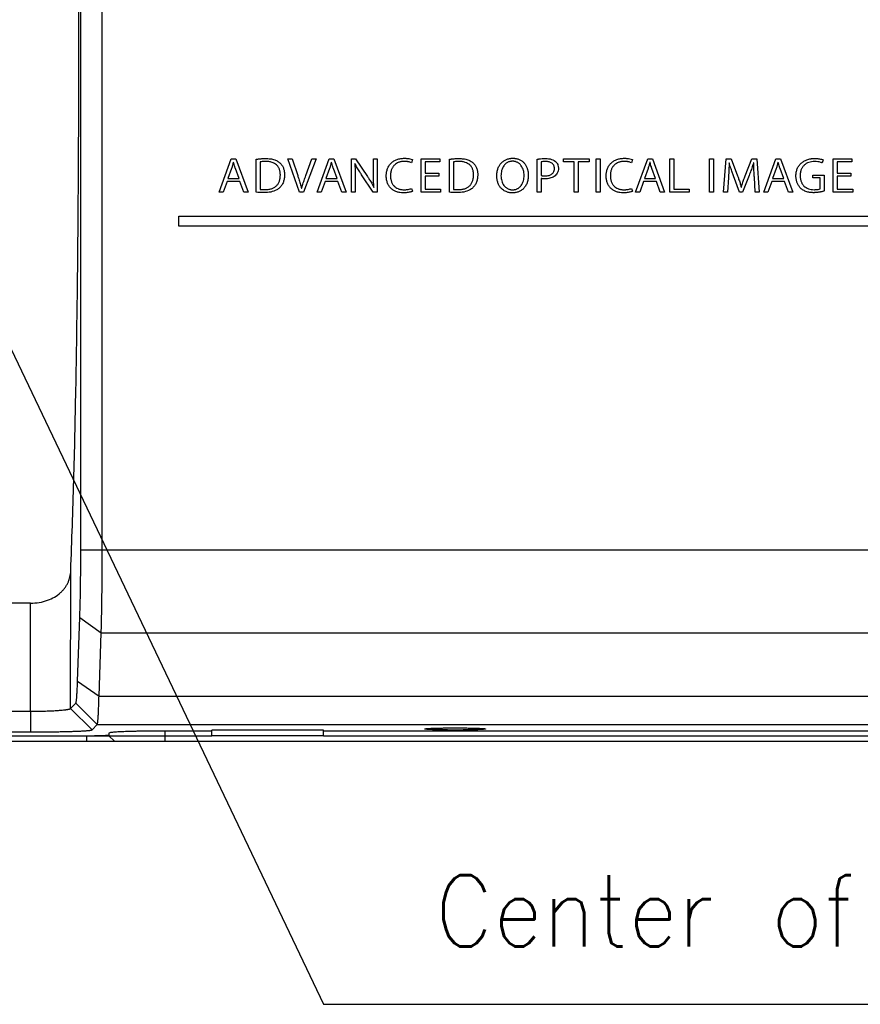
# Model space of a CAD drawing. Header units: inches. Extents: x -388 to 394, y -298 to 253.
# Tile 9 of 31: x 38 to 113, y -84 to 4. Entities that reach past the tile are written whole.
import ezdxf

# ---------------------------------------------------------------- set-up
doc = ezdxf.new("R2010")
doc.units = ezdxf.units.IN
doc.layers.add('1', color=7, linetype='Continuous')
doc.styles.add('CONVERTER_11', font='txt.shx', dxfattribs={"width": 0.9})
doc.dimstyles.get("Standard").update_dxf_attribs({"dimtxt": 0.18, "dimasz": 0.18, "dimexe": 0.18, "dimexo": 0.0625, "dimgap": 0.09, "dimtad": 0, "dimtih": 1, "dimtoh": 1, "dimdec": 4, "dimzin": 0, "dimdsep": 46, "dimtxsty": 'Standard', "dimcen": 0.09, "dimadec": 0, "dimazin": 0, "dimtfac": 1, "dimtdec": 4, "dimtofl": 0, "dimtmove": 0, "dimatfit": 3, "dimfxl": 1, "dimtolj": 1, "dimtzin": 0, "dimarcsym": 0})

msp = doc.modelspace()

# ---------------------------------------------------------------- linework, layer by layer
at = {"color": 7, "linetype": 'Continuous'}
for p, q in [((42.9937, -43.3008), (42.9937, 25.5679)), ((44.9135, -43.3008), (44.9135, 25.5679)), ((55.3772, -11.2607), (56.4654, -8.2549)), ((56.4654, -8.2549), (56.8798, -8.2549)), ((56.6682, -8.5626), (56.6555, -8.5626)), ((56.8798, -8.2549), (57.968, -11.2607)), ((58.7073, -11.2528), (58.7073, -8.2944)), ((59.0656, -8.5348), (59.0656, -11.0003)), ((62.5641, -11.2607), (61.5234, -8.2586)), ((61.5234, -8.2586), (61.9121, -8.2586)), ((61.9121, -8.2586), (62.4173, -9.7655)), ((64.0754, -8.2549), (62.9442, -11.2607)), ((63.1428, -9.7655), (63.6911, -8.2549)), ((63.6911, -8.2549), (64.0754, -8.2549)), ((64.1535, -11.2607), (65.2418, -8.2549)), ((65.2418, -8.2549), (65.6562, -8.2549)), ((65.4446, -8.5626), (65.4318, -8.5626)), ((65.6562, -8.2549), (66.7444, -11.2607)), ((67.2245, -11.2607), (67.2245, -8.2549)), ((67.2245, -8.2549), (67.6002, -8.2549)), ((67.544, -8.6768), (67.5266, -8.681)), ((67.6002, -8.2549), (68.6624, -9.8364)), ((69.2021, -9.5645), (69.2021, -8.2549)), ((69.2021, -8.2549), (69.5432, -8.2549)), ((69.5432, -8.2549), (69.5432, -11.2607)), ((72.696, -8.3338), (72.6011, -8.6099)), ((73.4787, -11.2607), (73.4787, -8.2549)), ((73.4787, -8.2549), (75.141, -8.2549)), ((73.8369, -8.5311), (73.8369, -9.5487)), ((75.141, -8.5311), (73.8369, -8.5311)), ((75.141, -8.2549), (75.141, -8.5311)), ((76.0053, -11.2528), (76.0053, -8.2944)), ((76.3635, -8.5348), (76.3635, -11.0003)), ((83.866, -11.2607), (83.866, -8.2944)), ((84.2243, -8.5311), (84.2243, -9.7539)), ((86.2156, -8.5348), (86.2156, -8.2586)), ((86.2156, -8.2586), (88.5129, -8.2586)), ((87.1829, -8.5348), (86.2156, -8.5348)), ((87.1829, -11.2607), (87.1829, -8.5348)), ((87.5412, -8.5348), (87.5412, -11.2607)), ((88.5129, -8.5348), (87.5412, -8.5348)), ((88.5129, -8.2586), (88.5129, -8.5348)), ((89.1311, -11.2607), (89.1311, -8.2549)), ((89.1311, -8.2549), (89.4893, -8.2549)), ((89.4893, -8.2549), (89.4893, -11.2607)), ((92.3869, -8.3338), (92.292, -8.6099)), ((92.6726, -11.2607), (93.7608, -8.2549)), ((93.7608, -8.2549), (94.1752, -8.2549)), ((93.9636, -8.5626), (93.9508, -8.5626)), ((94.1752, -8.2549), (95.2634, -11.2607)), ((95.7435, -11.2607), (95.7435, -8.2549)), ((95.7435, -8.2549), (96.1018, -8.2549)), ((96.1018, -8.2549), (96.1018, -10.9804)), ((99.2808, -11.2607), (99.2808, -8.2549)), ((99.2808, -8.2549), (99.6391, -8.2549)), ((99.6391, -8.2549), (99.6391, -11.2607)), ((100.5507, -11.2607), (100.7795, -8.2549)), ((100.7795, -8.2549), (101.2199, -8.2549)), ((101.0603, -8.6136), (101.0473, -8.6136)), ((101.2199, -8.2549), (101.7986, -9.7812)), ((102.4852, -9.7812), (103.0852, -8.2549)), ((103.0852, -8.2549), (103.5344, -8.2549)), ((103.2493, -8.6136), (103.2365, -8.6136)), ((103.5344, -8.2549), (103.7416, -11.2607)), ((104.1484, -11.2607), (105.2366, -8.2549)), ((105.2366, -8.2549), (105.651, -8.2549)), ((105.4394, -8.5626), (105.4266, -8.5626)), ((105.651, -8.2549), (106.7393, -11.2607)), ((109.4733, -8.3533), (109.3781, -8.6257)), ((110.3724, -11.2607), (110.3724, -8.2549)), ((110.3724, -8.2549), (112.0347, -8.2549)), ((110.7307, -8.5311), (110.7307, -9.5487)), ((112.0347, -8.5311), (110.7307, -8.5311)), ((112.0347, -8.2549), (112.0347, -8.5311)), ((56.4912, -9.1227), (56.1631, -10.0258)), ((57.1606, -10.0258), (56.8367, -9.1343)), ((65.2675, -9.1227), (64.9394, -10.0258)), ((65.9369, -10.0258), (65.613, -9.1343)), ((69.1847, -11.2607), (68.1355, -9.6787)), ((73.8369, -9.5487), (75.0632, -9.5487)), ((75.0632, -9.5487), (75.0632, -9.8207)), ((93.7866, -9.1227), (93.4584, -10.0258)), ((94.456, -10.0258), (94.132, -9.1343)), ((105.2624, -9.1227), (104.9343, -10.0258)), ((105.9318, -10.0258), (105.6079, -9.1343)), ((110.7307, -9.5487), (111.9569, -9.5487)), ((111.9569, -9.5487), (111.9569, -9.8207)), ((56.0898, -10.2861), (55.7443, -11.2607)), ((57.2339, -10.2861), (56.0898, -10.2861)), ((56.1631, -10.0258), (57.1606, -10.0258)), ((57.588, -11.2607), (57.2339, -10.2861)), ((64.8661, -10.2861), (64.5206, -11.2607)), ((66.0103, -10.2861), (64.8661, -10.2861)), ((64.9394, -10.0258), (65.9369, -10.0258)), ((66.3644, -11.2607), (66.0103, -10.2861)), ((67.5612, -9.9353), (67.5612, -11.2607)), ((73.8369, -9.8207), (73.8369, -10.9846)), ((75.0632, -9.8207), (73.8369, -9.8207)), ((84.2243, -10.0258), (84.2243, -11.2607)), ((93.3851, -10.2861), (93.0396, -11.2607)), ((94.5293, -10.2861), (93.3851, -10.2861)), ((93.4584, -10.0258), (94.456, -10.0258)), ((94.8833, -11.2607), (94.5293, -10.2861)), ((100.9826, -9.939), (100.8918, -11.2607)), ((101.9842, -11.2486), (101.436, -9.7733)), ((102.8349, -9.7418), (102.2476, -11.2486)), ((103.3876, -11.2607), (103.3054, -9.9075)), ((104.8609, -10.2861), (104.5155, -11.2607)), ((106.0051, -10.2861), (104.8609, -10.2861)), ((104.9343, -10.0258), (105.9318, -10.0258)), ((106.3592, -11.2607), (106.0051, -10.2861)), ((108.5449, -9.9747), (108.5449, -9.7102)), ((108.5449, -9.7102), (109.564, -9.7102)), ((109.2099, -9.9747), (108.5449, -9.9747)), ((109.2099, -10.9372), (109.2099, -9.9747)), ((109.564, -9.7102), (109.564, -11.1382)), ((110.7307, -9.8207), (110.7307, -10.9846)), ((111.9569, -9.8207), (110.7307, -9.8207)), ((55.7443, -11.2607), (55.3772, -11.2607)), ((57.968, -11.2607), (57.588, -11.2607)), ((62.9442, -11.2607), (62.5641, -11.2607)), ((62.7628, -10.9015), (62.7758, -10.9015)), ((64.5206, -11.2607), (64.1535, -11.2607)), ((66.7444, -11.2607), (66.3644, -11.2607)), ((67.5612, -11.2607), (67.2245, -11.2607)), ((69.5432, -11.2607), (69.1847, -11.2607)), ((69.2367, -10.8189), (69.2453, -10.8147)), ((72.6185, -10.9056), (72.696, -11.1697)), ((75.2145, -11.2607), (73.4787, -11.2607)), ((73.8369, -10.9846), (75.2145, -10.9846)), ((75.2145, -10.9846), (75.2145, -11.2607)), ((84.2243, -11.2607), (83.866, -11.2607)), ((87.5412, -11.2607), (87.1829, -11.2607)), ((89.4893, -11.2607), (89.1311, -11.2607)), ((92.3094, -10.9056), (92.3869, -11.1697)), ((93.0396, -11.2607), (92.6726, -11.2607)), ((95.2634, -11.2607), (94.8833, -11.2607)), ((97.4619, -11.2607), (95.7435, -11.2607)), ((96.1018, -10.9804), (97.4619, -10.9804)), ((97.4619, -10.9804), (97.4619, -11.2607)), ((99.6391, -11.2607), (99.2808, -11.2607)), ((100.8918, -11.2607), (100.5507, -11.2607)), ((102.2476, -11.2486), (101.9842, -11.2486)), ((102.1311, -10.7873), (102.1439, -10.7873)), ((103.7416, -11.2607), (103.3876, -11.2607)), ((104.5155, -11.2607), (104.1484, -11.2607)), ((106.7393, -11.2607), (106.3592, -11.2607)), ((112.1082, -11.2607), (110.3724, -11.2607)), ((110.7307, -10.9846), (112.1082, -10.9846)), ((112.1082, -10.9846), (112.1082, -11.2607)), ((51.776, -14.3), (51.776, -13.4042)), ((51.776, -13.4042), (179.5188, -13.4042)), ((179.5188, -14.3), (51.776, -14.3)), ((42.9937, -43.3008), (187.2188, -43.3008)), ((42.0823, -57.5012), (42.0973, -45.1832)), ((38.4959, -48.0748), (-72.1312, -48.0748)), ((38.4841, -57.7547), (38.4959, -48.0748)), ((42.7074, -55.0539), (42.906, -49.367)), ((42.906, -49.367), (44.8258, -50.7254)), ((44.6272, -56.4123), (44.8258, -50.7254)), ((44.8258, -50.7254), (186.2188, -50.7254)), ((42.7074, -55.0539), (44.6272, -56.4123)), ((44.6272, -56.4123), (186.2188, -56.4123)), ((42.0823, -57.5012), (42.5482, -57.0353)), ((42.5482, -57.0353), (44.4681, -58.9551)), ((-72.1312, -57.7547), (38.4841, -57.7547)), ((38.4841, -57.7547), (38.4841, -59.6075)), ((42.0823, -57.5012), (44.0021, -59.421)), ((44.0021, -59.421), (44.4681, -58.9551)), ((44.4681, -58.9551), (186.2188, -58.9551)), ((-72.1312, -59.6075), (38.4841, -59.6075)), ((-30.2812, -59.95), (54.7188, -59.95)), ((43.5188, -59.95), (43.5188, -60.45)), ((45.5188, -59.7056), (45.5188, -59.95)), ((45.5188, -59.95), (46.0188, -60.45)), ((50.5188, -59.531), (50.5188, -60.45)), ((54.7188, -59.531), (50.5188, -59.531)), ((54.7188, -59.961), (54.7188, -59.4611)), ((64.7188, -59.4611), (54.7188, -59.4611)), ((64.7188, -59.961), (54.7188, -59.961)), ((64.7188, -59.961), (64.7188, -59.4611)), ((147.7188, -59.531), (64.7188, -59.531)), ((64.7188, -59.95), (147.7188, -59.95)), ((-71.6812, -60.45), (185.7188, -60.45))]:
    msp.add_line(p, q, dxfattribs=at)
for points, knots in [([(42.0973, -45.1832), (42.1932, -42.4793), (42.3848, -37.0714), (42.5372, -30.0673), (42.6394, -24.1738), (42.7055, -19.293), (42.7563, -14.314), (42.7919, -9.19), (42.812, -4.0192), (42.8162, 1.1923), (42.8048, 6.3977), (42.7776, 11.5383), (42.7348, 16.6202), (42.6772, 21.5338), (42.6043, 26.3377), (42.5183, 30.875), (42.4176, 35.255), (42.306, 39.2781), (42.1804, 43.1012), (42.0416, 46.6108), (41.8863, 50.0065), (41.75, 52.1929), (41.6818, 53.2861)], [0, 0, 0, 0, 8.1168016, 16.2336187, 21.016789, 25.7999527, 30.8773292, 35.9547082, 41.1722381, 46.3897671, 51.5891134, 56.7884603, 61.8118448, 66.8352277, 71.5302355, 76.2252473, 80.4495083, 84.6737557, 88.2992644, 91.9248094, 95.2108085, 98.4967065, 98.4967065, 98.4967065, 98.4967065]), ([(56.6555, -8.5626), (56.6307, -8.6567), (56.5813, -8.845), (56.5212, -9.0301), (56.4912, -9.1227)], [0, 0, 0, 0, 0.29182763, 0.58380758, 0.58380758, 0.58380758, 0.58380758]), ([(56.8367, -9.1343), (56.8283, -9.1092), (56.8116, -9.059), (56.7731, -8.9392), (56.7227, -8.7744), (56.6864, -8.6332), (56.6682, -8.5626)], [0, 0, 0, 0, 0.07939775, 0.15880007, 0.37752082, 0.59620984, 0.59620984, 0.59620984, 0.59620984]), ([(58.7073, -8.2944), (58.7387, -8.2899), (58.8014, -8.2809), (58.9705, -8.26), (59.2153, -8.237), (59.4294, -8.2332), (59.5364, -8.2313)], [0, 0, 0, 0, 0.09503928, 0.1900908, 0.51113926, 0.83211769, 0.83211769, 0.83211769, 0.83211769]), ([(59.5493, -8.4953), (59.5248, -8.4955), (59.4757, -8.4958), (59.3702, -8.4997), (59.233, -8.5092), (59.1214, -8.5262), (59.0656, -8.5348)], [0, 0, 0, 0, 0.07367068, 0.14735815, 0.31666424, 0.48590248, 0.48590248, 0.48590248, 0.48590248]), ([(59.4844, -11.0198), (59.5842, -11.0167), (59.784, -11.0106), (60.0629, -10.9477), (60.3091, -10.8393), (60.4792, -10.7153), (60.5912, -10.5943), (60.6636, -10.4944), (60.7246, -10.3853), (60.7752, -10.2653), (60.814, -10.1372), (60.837, -10.0232), (60.8498, -9.929), (60.8569, -9.8538), (60.8611, -9.777), (60.8624, -9.701), (60.8611, -9.6275), (60.8572, -9.5577), (60.8505, -9.4893), (60.8384, -9.4036), (60.8168, -9.2998), (60.7802, -9.1832), (60.7323, -9.074), (60.6746, -8.9744), (60.606, -8.8835), (60.4991, -8.7726), (60.3371, -8.6595), (60.1021, -8.5608), (59.836, -8.5036), (59.6448, -8.4981), (59.5493, -8.4953)], [0, 0, 0, 0, 0.2991616, 0.5986702, 0.8510192, 1.1019016, 1.223253, 1.3446129, 1.4710368, 1.5974898, 1.7346385, 1.8717795, 1.9458524, 2.0198995, 2.0982311, 2.1765754, 2.2477568, 2.3189226, 2.3862608, 2.4536274, 2.5786713, 2.7037181, 2.8197326, 2.9357236, 3.0481463, 3.1605546, 3.3968462, 3.6346369, 3.9212468, 4.207472, 4.207472, 4.207472, 4.207472]), ([(59.5364, -8.2313), (59.6757, -8.2353), (59.9545, -8.2433), (60.3303, -8.3306), (60.6459, -8.4773), (60.8831, -8.6622), (61.0541, -8.8923), (61.1476, -9.1003), (61.1961, -9.2749), (61.2205, -9.409), (61.2345, -9.5453), (61.2393, -9.6945), (61.2337, -9.8556), (61.214, -10.0237), (61.1808, -10.1863), (61.1172, -10.3895), (61.0005, -10.6294), (60.8592, -10.7846), (60.7886, -10.862)], [0, 0, 0, 0, 0.4176095, 0.8354455, 1.1466142, 1.4556823, 1.7269066, 1.9987466, 2.1344615, 2.2698824, 2.4073336, 2.5449209, 2.7176031, 2.8901604, 3.0522475, 3.2146666, 3.5287851, 3.8416967, 3.8416967, 3.8416967, 3.8416967]), ([(65.4318, -8.5626), (65.4071, -8.6567), (65.3577, -8.845), (65.2976, -9.0301), (65.2675, -9.1227)], [0, 0, 0, 0, 0.29182763, 0.58380758, 0.58380758, 0.58380758, 0.58380758]), ([(65.613, -9.1343), (65.6047, -9.1092), (65.5879, -9.059), (65.5495, -8.9392), (65.4991, -8.7744), (65.4627, -8.6332), (65.4446, -8.5626)], [0, 0, 0, 0, 0.07939459, 0.15879373, 0.37751239, 0.59619928, 0.59619928, 0.59619928, 0.59619928]), ([(67.5266, -8.681), (67.5301, -8.7283), (67.5372, -8.8229), (67.5515, -9.0791), (67.561, -9.45), (67.5611, -9.7735), (67.5612, -9.9353)], [0, 0, 0, 0, 0.1423364, 0.2846738, 0.769861, 1.2551406, 1.2551406, 1.2551406, 1.2551406]), ([(68.1355, -9.6787), (68.1081, -9.6369), (68.0534, -9.5534), (67.9215, -9.3481), (67.7419, -9.0613), (67.6099, -8.8049), (67.544, -8.6768)], [0, 0, 0, 0, 0.1497202, 0.2994731, 0.7320262, 1.1642086, 1.1642086, 1.1642086, 1.1642086]), ([(71.8758, -11.3038), (71.7749, -11.2998), (71.5729, -11.2917), (71.2831, -11.2202), (71.0178, -11.1008), (70.825, -10.9617), (70.6929, -10.8267), (70.6041, -10.7128), (70.5278, -10.5877), (70.4628, -10.4492), (70.412, -10.3004), (70.3813, -10.1673), (70.3639, -10.0569), (70.3542, -9.9684), (70.3484, -9.8779), (70.3466, -9.7866), (70.3485, -9.6965), (70.3541, -9.609), (70.3635, -9.5231), (70.3807, -9.4141), (70.4112, -9.2817), (70.4618, -9.1317), (70.5267, -8.9905), (70.604, -8.8605), (70.6941, -8.7407), (70.831, -8.5952), (71.033, -8.4426), (71.3176, -8.3075), (71.6347, -8.2253), (71.8588, -8.216), (71.9707, -8.2113)], [0, 0, 0, 0, 0.3023886, 0.60542, 0.8886278, 1.1707238, 1.3125705, 1.454361, 1.6028407, 1.7513682, 1.912427, 2.0734641, 2.1606085, 2.2477206, 2.3402002, 2.4326961, 2.5216016, 2.6104894, 2.6955751, 2.7806915, 2.9415571, 3.1024564, 3.2547394, 3.4069825, 3.5552482, 3.7035855, 4.0052073, 4.3079644, 4.6440302, 4.9794661, 4.9794661, 4.9794661, 4.9794661]), ([(72.6011, -8.6099), (72.5572, -8.5922), (72.4693, -8.5566), (72.3499, -8.5263), (72.2481, -8.5074), (72.1618, -8.496), (72.0721, -8.489), (71.9873, -8.4868), (71.9106, -8.4883), (71.8429, -8.4922), (71.7762, -8.4989), (71.6912, -8.511), (71.5874, -8.5326), (71.4321, -8.5806), (71.252, -8.6679), (71.0956, -8.789), (70.9903, -8.9055), (70.9206, -9.0028), (70.861, -9.1089), (70.8109, -9.2253), (70.772, -9.3494), (70.7486, -9.4598), (70.7354, -9.5511), (70.7281, -9.6236), (70.7238, -9.6978), (70.7224, -9.7722), (70.7237, -9.8455), (70.7277, -9.9163), (70.7344, -9.9858), (70.7466, -10.0735), (70.7683, -10.1799), (70.8047, -10.3), (70.8519, -10.4131), (70.9082, -10.5166), (70.9747, -10.612), (71.0712, -10.7212), (71.2092, -10.8351), (71.3347, -10.8954), (71.3975, -10.9256)], [0, 0, 0, 0, 0.1420371, 0.2842612, 0.3684587, 0.4525965, 0.5453776, 0.6381779, 0.70685, 0.7755108, 0.8416259, 0.907743, 1.0332987, 1.1590926, 1.3946053, 1.6296404, 1.7472813, 1.864834, 1.9880407, 2.1112947, 2.2445159, 2.377718, 2.4493464, 2.5209508, 2.5964928, 2.672047, 2.7441659, 2.8162724, 2.8849044, 2.953559, 3.0818706, 3.2101996, 3.3295204, 3.4487995, 3.5631013, 3.6774819, 3.8854406, 4.0940468, 4.0940468, 4.0940468, 4.0940468]), ([(71.9707, -8.2113), (72.0148, -8.2119), (72.1032, -8.213), (72.2704, -8.2257), (72.4728, -8.2507), (72.6218, -8.3062), (72.696, -8.3338)], [0, 0, 0, 0, 0.13232193, 0.26497378, 0.50346385, 0.74027522, 0.74027522, 0.74027522, 0.74027522]), ([(76.0053, -8.2944), (76.0366, -8.2899), (76.0993, -8.2809), (76.2684, -8.26), (76.5133, -8.237), (76.7273, -8.2332), (76.8343, -8.2313)], [0, 0, 0, 0, 0.09503928, 0.1900908, 0.51113926, 0.83211769, 0.83211769, 0.83211769, 0.83211769]), ([(76.8473, -8.4953), (76.8227, -8.4955), (76.7736, -8.4958), (76.6681, -8.4997), (76.5309, -8.5092), (76.4193, -8.5262), (76.3635, -8.5348)], [0, 0, 0, 0, 0.07367068, 0.14735815, 0.31666424, 0.48590248, 0.48590248, 0.48590248, 0.48590248]), ([(76.7823, -11.0198), (76.8821, -11.0167), (77.0819, -11.0106), (77.3609, -10.9477), (77.6071, -10.8393), (77.7771, -10.7153), (77.8892, -10.5943), (77.9616, -10.4944), (78.0225, -10.3853), (78.0732, -10.2653), (78.112, -10.1372), (78.1349, -10.0232), (78.1477, -9.929), (78.1548, -9.8538), (78.1591, -9.777), (78.1604, -9.701), (78.159, -9.6275), (78.1551, -9.5577), (78.1485, -9.4893), (78.1364, -9.4036), (78.1148, -9.2998), (78.0781, -9.1832), (78.0303, -9.074), (77.9726, -8.9744), (77.904, -8.8835), (77.797, -8.7726), (77.635, -8.6595), (77.4, -8.5608), (77.1339, -8.5036), (76.9428, -8.4981), (76.8473, -8.4953)], [0, 0, 0, 0, 0.2991717, 0.5986904, 0.851044, 1.1019309, 1.223283, 1.3446438, 1.471068, 1.5975212, 1.73467, 1.8718111, 1.945884, 2.0199311, 2.0982627, 2.176607, 2.2477884, 2.3189542, 2.3862925, 2.4536591, 2.5787035, 2.7037507, 2.8197663, 2.9357583, 3.0481822, 3.1605917, 3.3968841, 3.6346753, 3.9212779, 4.2074957, 4.2074957, 4.2074957, 4.2074957]), ([(76.8343, -8.2313), (76.9737, -8.2353), (77.2524, -8.2433), (77.6282, -8.3306), (77.9438, -8.4773), (78.1811, -8.6622), (78.3521, -8.8923), (78.4456, -9.1003), (78.4941, -9.2749), (78.5185, -9.409), (78.5325, -9.5453), (78.5373, -9.6945), (78.5317, -9.8556), (78.512, -10.0237), (78.4788, -10.1863), (78.4151, -10.3895), (78.2984, -10.6294), (78.1571, -10.7846), (78.0866, -10.862)], [0, 0, 0, 0, 0.4176048, 0.8354362, 1.1466102, 1.4556843, 1.7269141, 1.998759, 2.1344747, 2.2698965, 2.4073479, 2.5449353, 2.717618, 2.8901758, 3.0522661, 3.2146882, 3.5288152, 3.8417364, 3.8417364, 3.8417364, 3.8417364]), ([(80.2424, -9.7812), (80.2427, -9.7514), (80.2433, -9.6917), (80.2487, -9.6037), (80.2574, -9.5173), (80.2731, -9.4079), (80.3008, -9.2753), (80.3468, -9.1253), (80.4055, -8.9838), (80.4751, -8.8542), (80.5563, -8.7345), (80.6472, -8.6267), (80.7485, -8.5301), (80.8586, -8.4454), (80.9773, -8.3731), (81.1043, -8.3131), (81.2381, -8.2663), (81.3548, -8.2382), (81.4504, -8.2225), (81.5246, -8.2139), (81.5998, -8.2087), (81.6763, -8.207), (81.7532, -8.2087), (81.8293, -8.214), (81.904, -8.2229), (81.9994, -8.2389), (82.1153, -8.2675), (82.2469, -8.3149), (82.3709, -8.3754), (82.4856, -8.4478), (82.5911, -8.5322), (82.6871, -8.6277), (82.7728, -8.7336), (82.8485, -8.8503), (82.913, -8.9758), (82.9575, -9.0877), (82.9872, -9.1805), (83.007, -9.2535), (83.0238, -9.3281), (83.0353, -9.3919), (83.043, -9.4436), (83.0481, -9.4832), (83.0524, -9.5232), (83.0559, -9.5638), (83.0586, -9.6048), (83.0603, -9.6392), (83.0612, -9.6669), (83.0616, -9.6844), (83.0618, -9.6984), (83.062, -9.709), (83.062, -9.7196), (83.062, -9.7267), (83.062, -9.7302)], [0, 0, 0, 0, 0.0895352, 0.1790584, 0.2644961, 0.3499582, 0.5102668, 0.6706046, 0.8198794, 0.9691234, 1.1110813, 1.2530299, 1.391538, 1.530039, 1.6688848, 1.8077513, 1.9505628, 2.0933286, 2.1672633, 2.2411737, 2.3172653, 2.3933693, 2.4706453, 2.5479088, 2.6221648, 2.6964469, 2.8379659, 2.9795245, 3.1153452, 3.2511434, 3.385469, 3.5197984, 3.6566371, 3.7934997, 3.9364356, 4.0793343, 4.1540573, 4.2287601, 4.3060731, 4.3833864, 4.4231154, 4.4628416, 4.503328, 4.5438153, 4.5850951, 4.626374, 4.6473212, 4.6682681, 4.6788202, 4.6893723, 4.6999773, 4.7105824, 4.7105824, 4.7105824, 4.7105824]), ([(82.6864, -9.746), (82.6835, -9.6697), (82.6777, -9.517), (82.63, -9.2931), (82.5535, -9.0793), (82.4614, -8.9157), (82.3706, -8.7986), (82.2946, -8.7195), (82.2099, -8.6496), (82.1161, -8.5897), (82.0141, -8.5418), (81.9225, -8.5123), (81.8461, -8.4956), (81.7852, -8.4863), (81.7226, -8.4808), (81.6581, -8.4789), (81.593, -8.4807), (81.5287, -8.4862), (81.4661, -8.4955), (81.388, -8.512), (81.2943, -8.5412), (81.1904, -8.5888), (81.095, -8.6487), (81.0092, -8.7187), (80.9324, -8.7984), (80.8407, -8.9168), (80.7486, -9.0835), (80.6727, -9.3033), (80.6262, -9.5349), (80.6208, -9.6939), (80.618, -9.7733)], [0, 0, 0, 0, 0.2285954, 0.4578347, 0.6832895, 0.9079087, 1.0174672, 1.1269874, 1.236538, 1.3460997, 1.4599012, 1.5736547, 1.6340635, 1.6944407, 1.758327, 1.822234, 1.8880098, 1.9537678, 2.0156472, 2.0775566, 2.1933051, 2.3090938, 2.419684, 2.5302604, 2.6405322, 2.7508409, 2.978858, 3.2077929, 3.446411, 3.6844359, 3.6844359, 3.6844359, 3.6844359]), ([(83.866, -8.2944), (83.8916, -8.2903), (83.9428, -8.2821), (84.0923, -8.2617), (84.3156, -8.2399), (84.5138, -8.2366), (84.6129, -8.235)], [0, 0, 0, 0, 0.07771033, 0.15543039, 0.45271766, 0.75000254, 0.75000254, 0.75000254, 0.75000254]), ([(84.6173, -8.4995), (84.5962, -8.4996), (84.5538, -8.4999), (84.4668, -8.5029), (84.3564, -8.5089), (84.2683, -8.5237), (84.2243, -8.5311)], [0, 0, 0, 0, 0.06351337, 0.12706064, 0.26107069, 0.39487253, 0.39487253, 0.39487253, 0.39487253]), ([(84.5698, -9.7854), (84.6285, -9.7837), (84.7461, -9.7804), (84.9103, -9.7484), (85.0581, -9.6949), (85.1811, -9.6203), (85.2795, -9.5215), (85.3397, -9.4247), (85.3724, -9.3391), (85.3903, -9.2689), (85.401, -9.1951), (85.4044, -9.1189), (85.4008, -9.043), (85.3898, -8.9708), (85.3711, -8.9027), (85.3374, -8.8214), (85.2763, -8.7312), (85.1793, -8.6418), (85.0611, -8.576), (84.9239, -8.5308), (84.7749, -8.5038), (84.6698, -8.5009), (84.6173, -8.4995)], [0, 0, 0, 0, 0.1760327, 0.3523689, 0.4993478, 0.6457611, 0.7799733, 0.9139322, 0.9841807, 1.0543769, 1.1308699, 1.2074267, 1.2829474, 1.3583975, 1.426257, 1.4941485, 1.6216497, 1.749534, 1.8865139, 2.0239129, 2.1815258, 2.3388479, 2.3388479, 2.3388479, 2.3388479]), ([(84.6129, -8.235), (84.7927, -8.2446), (85.1447, -8.2635), (85.5615, -8.4908), (85.7351, -8.8163), (85.7527, -9.0019), (85.7615, -9.0949)], [0, 0, 0, 0, 0.5383875, 1.0538508, 1.3307671, 1.6092345, 1.6092345, 1.6092345, 1.6092345]), ([(91.5667, -11.3038), (91.4658, -11.2998), (91.2638, -11.2917), (90.974, -11.2202), (90.7087, -11.1008), (90.5159, -10.9617), (90.3838, -10.8267), (90.295, -10.7128), (90.2186, -10.5877), (90.1537, -10.4492), (90.1029, -10.3004), (90.0722, -10.1673), (90.0548, -10.0569), (90.0451, -9.9684), (90.0393, -9.8779), (90.0375, -9.7866), (90.0393, -9.6965), (90.045, -9.609), (90.0544, -9.5231), (90.0716, -9.4141), (90.1021, -9.2817), (90.1527, -9.1317), (90.2176, -8.9905), (90.2949, -8.8605), (90.385, -8.7407), (90.5219, -8.5952), (90.7238, -8.4426), (91.0085, -8.3075), (91.3256, -8.2253), (91.5497, -8.216), (91.6616, -8.2113)], [0, 0, 0, 0, 0.3023886, 0.60542, 0.8886278, 1.1707238, 1.3125705, 1.454361, 1.6028407, 1.7513682, 1.912427, 2.0734641, 2.1606085, 2.2477206, 2.3402002, 2.4326961, 2.5216016, 2.6104894, 2.6955751, 2.7806915, 2.9415571, 3.1024564, 3.2547394, 3.4069825, 3.5552482, 3.7035855, 4.0052073, 4.3079644, 4.6440302, 4.9794661, 4.9794661, 4.9794661, 4.9794661]), ([(92.292, -8.6099), (92.2481, -8.5922), (92.1602, -8.5566), (92.0408, -8.5263), (91.939, -8.5074), (91.8527, -8.496), (91.763, -8.489), (91.6782, -8.4868), (91.6015, -8.4883), (91.5338, -8.4922), (91.4671, -8.4989), (91.3821, -8.511), (91.2783, -8.5326), (91.123, -8.5806), (90.9429, -8.6679), (90.7865, -8.789), (90.6812, -8.9055), (90.6115, -9.0028), (90.5519, -9.1089), (90.5018, -9.2253), (90.4628, -9.3494), (90.4395, -9.4598), (90.4263, -9.5511), (90.419, -9.6236), (90.4147, -9.6978), (90.4133, -9.7722), (90.4146, -9.8455), (90.4186, -9.9163), (90.4253, -9.9858), (90.4375, -10.0735), (90.4592, -10.1799), (90.4956, -10.3), (90.5427, -10.4131), (90.5991, -10.5166), (90.6656, -10.612), (90.7621, -10.7212), (90.9001, -10.8351), (91.0256, -10.8954), (91.0884, -10.9256)], [0, 0, 0, 0, 0.1420307, 0.284249, 0.3684506, 0.4525925, 0.5453759, 0.6381788, 0.7068479, 0.7755059, 0.8416188, 0.9077337, 1.0332872, 1.1590787, 1.3945921, 1.6296278, 1.74727, 1.8648239, 1.9880316, 2.1112865, 2.2445082, 2.3777107, 2.4493392, 2.5209437, 2.5964857, 2.6720399, 2.7441588, 2.8162652, 2.8848973, 2.9535519, 3.0818634, 3.2101925, 3.3295133, 3.4487924, 3.5630942, 3.6774748, 3.8854334, 4.0940397, 4.0940397, 4.0940397, 4.0940397]), ([(91.6616, -8.2113), (91.7057, -8.2119), (91.7941, -8.213), (91.9613, -8.2257), (92.1637, -8.2507), (92.3127, -8.3062), (92.3869, -8.3338)], [0, 0, 0, 0, 0.13232193, 0.26497378, 0.50346385, 0.74027522, 0.74027522, 0.74027522, 0.74027522]), ([(93.9508, -8.5626), (93.9261, -8.6567), (93.8767, -8.845), (93.8166, -9.0301), (93.7866, -9.1227)], [0, 0, 0, 0, 0.29182255, 0.58379816, 0.58379816, 0.58379816, 0.58379816]), ([(94.132, -9.1343), (94.1237, -9.1092), (94.1069, -9.059), (94.0684, -8.9392), (94.0181, -8.7744), (93.9818, -8.6332), (93.9636, -8.5626)], [0, 0, 0, 0, 0.07939691, 0.15879837, 0.37751484, 0.59619992, 0.59619992, 0.59619992, 0.59619992]), ([(101.0473, -8.6136), (101.0459, -8.6632), (101.0433, -8.7622), (101.0333, -9.0327), (101.0148, -9.4251), (100.9933, -9.7677), (100.9826, -9.939)], [0, 0, 0, 0, 0.1486163, 0.2972349, 0.8121355, 1.3270407, 1.3270407, 1.3270407, 1.3270407]), ([(101.436, -9.7733), (101.4167, -9.7209), (101.3783, -9.6159), (101.2918, -9.3717), (101.1788, -9.0396), (101.0998, -8.7556), (101.0603, -8.6136)], [0, 0, 0, 0, 0.1676034, 0.3352238, 0.777403, 1.2194395, 1.2194395, 1.2194395, 1.2194395]), ([(103.2365, -8.6136), (103.2225, -8.6572), (103.1944, -8.7442), (103.1163, -8.9768), (102.9984, -9.3101), (102.8894, -9.5979), (102.8349, -9.7418)], [0, 0, 0, 0, 0.1371882, 0.2743785, 0.7360065, 1.1976536, 1.1976536, 1.1976536, 1.1976536]), ([(103.3054, -9.9075), (103.3021, -9.8508), (103.2953, -9.7374), (103.2794, -9.4651), (103.2537, -9.0909), (103.2508, -8.7727), (103.2493, -8.6136)], [0, 0, 0, 0, 0.1703778, 0.3407775, 0.8181725, 1.295253, 1.295253, 1.295253, 1.295253]), ([(105.4266, -8.5626), (105.4019, -8.6567), (105.3525, -8.845), (105.2924, -9.0301), (105.2624, -9.1227)], [0, 0, 0, 0, 0.29182817, 0.58380805, 0.58380805, 0.58380805, 0.58380805]), ([(105.6079, -9.1343), (105.5995, -9.1092), (105.5827, -9.059), (105.5443, -8.9392), (105.4939, -8.7744), (105.4576, -8.6332), (105.4394, -8.5626)], [0, 0, 0, 0, 0.07939691, 0.15879837, 0.37751484, 0.59619992, 0.59619992, 0.59619992, 0.59619992]), ([(109.564, -11.1382), (109.5371, -11.1474), (109.4833, -11.1657), (109.393, -11.1916), (109.2935, -11.2167), (109.1779, -11.2409), (109.0545, -11.2617), (108.9431, -11.2755), (108.8512, -11.2838), (108.7777, -11.2886), (108.7029, -11.2915), (108.6137, -11.2927), (108.5113, -11.2907), (108.3994, -11.2833), (108.2914, -11.2711), (108.1609, -11.2498), (108.006, -11.2123), (107.8384, -11.1512), (107.6866, -11.0739), (107.5558, -10.9858), (107.4406, -10.8851), (107.313, -10.7431), (107.1887, -10.5435), (107.107, -10.3295), (107.0647, -10.1547), (107.0439, -10.0274), (107.0318, -9.9016), (107.0275, -9.7637), (107.0341, -9.6119), (107.0561, -9.4508), (107.093, -9.2957), (107.1603, -9.1031), (107.281, -8.8802), (107.4794, -8.6486), (107.7272, -8.4614), (107.9189, -8.3809), (108.0148, -8.3406)], [0, 0, 0, 0, 0.0852699, 0.1705629, 0.2817685, 0.3929729, 0.525006, 0.6570329, 0.7294621, 0.8018851, 0.8779431, 0.9540107, 1.0695045, 1.184983, 1.2903008, 1.3956705, 1.5815352, 1.7673845, 1.9294766, 2.0914708, 2.2393086, 2.3872344, 2.6629147, 2.9392125, 3.0706396, 3.2018179, 3.325759, 3.4497909, 3.6153695, 3.780879, 3.9368144, 4.0929309, 4.3918413, 4.6910475, 5.0019744, 5.3130369, 5.3130369, 5.3130369, 5.3130369]), ([(108.7045, -8.5032), (108.6146, -8.5066), (108.4346, -8.5135), (108.1801, -8.5763), (107.9517, -8.6811), (107.7898, -8.8004), (107.6806, -8.9153), (107.6087, -9.0103), (107.5472, -9.1139), (107.4957, -9.2272), (107.4555, -9.3479), (107.4314, -9.4549), (107.4179, -9.5433), (107.4104, -9.6133), (107.406, -9.6848), (107.4045, -9.758), (107.4058, -9.8317), (107.4101, -9.9045), (107.4172, -9.9757), (107.4301, -10.0654), (107.453, -10.1739), (107.4911, -10.296), (107.5403, -10.4106), (107.5989, -10.515), (107.6676, -10.6109), (107.7716, -10.726), (107.9267, -10.8458), (108.1464, -10.9511), (108.3922, -11.0138), (108.566, -11.0206), (108.6528, -11.024)], [0, 0, 0, 0, 0.2694765, 0.5394077, 0.7799876, 1.0195507, 1.1371786, 1.2547655, 1.3762165, 1.4976987, 1.6273996, 1.7570821, 1.8263303, 1.895552, 1.9683204, 2.0411031, 2.1152439, 2.1893726, 2.2596863, 2.3300229, 2.4609468, 2.5918882, 2.7131874, 2.8344509, 2.9503806, 3.0663543, 3.2990271, 3.5326306, 3.7931797, 4.0533427, 4.0533427, 4.0533427, 4.0533427]), ([(108.0148, -8.3406), (108.0689, -8.323), (108.177, -8.2876), (108.3183, -8.2593), (108.4342, -8.2428), (108.5257, -8.2337), (108.6188, -8.2283), (108.72, -8.2264), (108.8278, -8.2286), (108.9388, -8.2358), (109.0463, -8.2473), (109.1709, -8.2662), (109.3157, -8.2943), (109.4208, -8.3337), (109.4733, -8.3533)], [0, 0, 0, 0, 0.1705745, 0.340866, 0.4313875, 0.5219038, 0.6164814, 0.7110786, 0.8255381, 0.9399425, 1.0447345, 1.1497009, 1.3180608, 1.4858143, 1.4858143, 1.4858143, 1.4858143]), ([(109.3781, -8.6257), (109.3568, -8.6171), (109.3142, -8.5997), (109.1837, -8.5557), (108.9803, -8.5118), (108.7965, -8.5061), (108.7045, -8.5032)], [0, 0, 0, 0, 0.06896205, 0.1379507, 0.41312293, 0.68879571, 0.68879571, 0.68879571, 0.68879571]), ([(69.2453, -10.8147), (69.2412, -10.7639), (69.2332, -10.6622), (69.2169, -10.4032), (69.2038, -10.0372), (69.2027, -9.7221), (69.2021, -9.5645)], [0, 0, 0, 0, 0.1529602, 0.305921, 0.7785646, 1.2512715, 1.2512715, 1.2512715, 1.2512715]), ([(85.7615, -9.0949), (85.7569, -9.1723), (85.7478, -9.3272), (85.6693, -9.5396), (85.5415, -9.7128), (85.3824, -9.8464), (85.1968, -9.9438), (84.993, -10.0082), (84.7799, -10.047), (84.634, -10.0514), (84.5612, -10.0536)], [0, 0, 0, 0, 0.2319403, 0.463587, 0.6672472, 0.8715124, 1.0815398, 1.2918722, 1.5106624, 1.7290272, 1.7290272, 1.7290272, 1.7290272]), ([(62.4173, -9.7655), (62.4342, -9.8153), (62.468, -9.9151), (62.5466, -10.1531), (62.6517, -10.4799), (62.7257, -10.761), (62.7628, -10.9015)], [0, 0, 0, 0, 0.1579727, 0.3159598, 0.7519034, 1.187702, 1.187702, 1.187702, 1.187702]), ([(62.7758, -10.9015), (62.7873, -10.8563), (62.8102, -10.7659), (62.8775, -10.5296), (62.9851, -10.1948), (63.0903, -9.9086), (63.1428, -9.7655)], [0, 0, 0, 0, 0.1398835, 0.2797792, 0.7370634, 1.1944335, 1.1944335, 1.1944335, 1.1944335]), ([(68.6624, -9.8364), (68.6904, -9.8798), (68.7466, -9.9665), (68.8756, -10.1706), (69.0473, -10.4502), (69.1735, -10.696), (69.2367, -10.8189)], [0, 0, 0, 0, 0.1549541, 0.3099363, 0.7243995, 1.1385919, 1.1385919, 1.1385919, 1.1385919]), ([(83.062, -9.7302), (83.062, -9.7343), (83.062, -9.7425), (83.0619, -9.7548), (83.0618, -9.7671), (83.0615, -9.7833), (83.061, -9.8035), (83.0599, -9.8354), (83.058, -9.875), (83.0548, -9.9217), (83.0506, -9.9678), (83.0456, -10.0129), (83.0397, -10.0575), (83.0308, -10.115), (83.0174, -10.1855), (82.9981, -10.2671), (82.9754, -10.3463), (82.9418, -10.4451), (82.8918, -10.5629), (82.8201, -10.6926), (82.7366, -10.8111), (82.644, -10.9162), (82.5414, -11.0092), (82.4309, -11.0894), (82.3127, -11.1571), (82.1877, -11.2126), (82.0569, -11.2553), (81.9203, -11.2859), (81.78, -11.3041), (81.6354, -11.31), (81.4892, -11.3036), (81.3451, -11.2837), (81.2062, -11.2504), (81.0614, -11.1994), (80.9119, -11.1244), (80.7633, -11.022), (80.6408, -10.9092), (80.5433, -10.7926), (80.4653, -10.6762), (80.3985, -10.5504), (80.3421, -10.4134), (80.2981, -10.2684), (80.2716, -10.1404), (80.2567, -10.035), (80.2484, -9.9519), (80.2433, -9.8673), (80.2427, -9.8099), (80.2424, -9.7812)], [0, 0, 0, 0, 0.0123394, 0.0246787, 0.036921, 0.0491633, 0.0733611, 0.0975593, 0.1448411, 0.1921239, 0.2379865, 0.2838478, 0.3283652, 0.3728863, 0.4582087, 0.5435291, 0.6244264, 0.7053502, 0.8565018, 1.0076847, 1.1491131, 1.2905082, 1.4270715, 1.5636411, 1.6993428, 1.8350447, 1.973241, 2.1114432, 2.2542448, 2.3970973, 2.5450404, 2.6928904, 2.8327291, 2.9727659, 3.1525991, 3.3327978, 3.5125461, 3.6503047, 3.7879033, 3.9323141, 4.0767884, 4.2315342, 4.386247, 4.4685162, 4.5507615, 4.6367658, 4.722783, 4.722783, 4.722783, 4.722783]), ([(80.618, -9.7733), (80.6212, -9.8521), (80.6274, -10.0099), (80.6789, -10.2384), (80.7608, -10.4535), (80.857, -10.6151), (80.9506, -10.7295), (81.0279, -10.8061), (81.1131, -10.8734), (81.2063, -10.9307), (81.3068, -10.9764), (81.3962, -11.0045), (81.4705, -11.0204), (81.5291, -11.0292), (81.589, -11.0344), (81.6504, -11.0362), (81.7119, -11.0345), (81.7725, -11.0294), (81.8318, -11.0208), (81.9066, -11.0054), (81.9968, -10.978), (82.098, -10.9332), (82.1918, -10.8766), (82.2774, -10.81), (82.3549, -10.7336), (82.4491, -10.6183), (82.5454, -10.4542), (82.6271, -10.2325), (82.6775, -9.9945), (82.6834, -9.8287), (82.6864, -9.746)], [0, 0, 0, 0, 0.2361065, 0.4728712, 0.6990348, 0.9243627, 1.0331709, 1.1419365, 1.2500625, 1.3582025, 1.469343, 1.5804284, 1.6387291, 1.6970028, 1.7580779, 1.8191695, 1.8809644, 1.9427448, 2.0015374, 2.0603555, 2.1719058, 2.2835038, 2.391575, 2.4996319, 2.6083951, 2.7171972, 2.9456445, 3.1750297, 3.423722, 3.6718217, 3.6718217, 3.6718217, 3.6718217]), ([(84.2243, -9.7539), (84.2363, -9.7568), (84.2604, -9.7626), (84.3298, -9.7747), (84.433, -9.7844), (84.5242, -9.7851), (84.5698, -9.7854)], [0, 0, 0, 0, 0.03718387, 0.07438565, 0.21099623, 0.34776097, 0.34776097, 0.34776097, 0.34776097]), ([(84.5612, -10.0536), (84.546, -10.0536), (84.5154, -10.0535), (84.4437, -10.0522), (84.3458, -10.0487), (84.2648, -10.0334), (84.2243, -10.0258)], [0, 0, 0, 0, 0.04575934, 0.09155282, 0.21532786, 0.33874527, 0.33874527, 0.33874527, 0.33874527]), ([(101.7986, -9.7812), (101.8152, -9.8264), (101.8483, -9.9168), (101.9238, -10.1285), (102.023, -10.4171), (102.0951, -10.6639), (102.1311, -10.7873)], [0, 0, 0, 0, 0.144332, 0.2886735, 0.6743103, 1.0598669, 1.0598669, 1.0598669, 1.0598669]), ([(102.1439, -10.7873), (102.1546, -10.7487), (102.176, -10.6713), (102.239, -10.4634), (102.34, -10.1658), (102.4368, -9.9094), (102.4852, -9.7812)], [0, 0, 0, 0, 0.1203408, 0.2406867, 0.6517047, 1.0628097, 1.0628097, 1.0628097, 1.0628097]), ([(59.4197, -11.2843), (59.3868, -11.2843), (59.3212, -11.2842), (59.1695, -11.2822), (58.9645, -11.2769), (58.793, -11.2608), (58.7073, -11.2528)], [0, 0, 0, 0, 0.09844582, 0.19690632, 0.45521557, 0.71339322, 0.71339322, 0.71339322, 0.71339322]), ([(59.0656, -11.0003), (59.0804, -11.0023), (59.1101, -11.0062), (59.1946, -11.0137), (59.3195, -11.0194), (59.4294, -11.0197), (59.4844, -11.0198)], [0, 0, 0, 0, 0.0448736, 0.08975993, 0.25464037, 0.41956601, 0.41956601, 0.41956601, 0.41956601]), ([(60.7886, -10.862), (60.7495, -10.8958), (60.671, -10.9636), (60.4192, -11.1183), (59.9976, -11.2611), (59.6128, -11.2766), (59.4197, -11.2843)], [0, 0, 0, 0, 0.1550157, 0.3104602, 0.8841776, 1.4626303, 1.4626303, 1.4626303, 1.4626303]), ([(71.3975, -10.9256), (71.4046, -10.9286), (71.4189, -10.9345), (71.4726, -10.955), (71.5603, -10.9823), (71.6875, -11.0087), (71.8203, -11.0244), (71.9429, -11.0288), (72.0508, -11.0262), (72.1424, -11.0194), (72.2324, -11.0087), (72.3424, -10.9902), (72.4731, -10.9614), (72.5701, -10.9242), (72.6185, -10.9056)], [0, 0, 0, 0, 0.0231548, 0.0462831, 0.1723434, 0.2981783, 0.4355322, 0.5729544, 0.6660629, 0.7591089, 0.8484305, 0.9378617, 1.0936117, 1.2489986, 1.2489986, 1.2489986, 1.2489986]), ([(72.696, -11.1697), (72.6733, -11.1791), (72.6278, -11.1979), (72.471, -11.2458), (72.2202, -11.2949), (71.9907, -11.3009), (71.8758, -11.3038)], [0, 0, 0, 0, 0.07375833, 0.14763353, 0.49144119, 0.83573817, 0.83573817, 0.83573817, 0.83573817]), ([(76.7176, -11.2843), (76.6848, -11.2843), (76.6191, -11.2842), (76.4674, -11.2822), (76.2624, -11.2769), (76.091, -11.2608), (76.0053, -11.2528)], [0, 0, 0, 0, 0.09843563, 0.19688592, 0.45518773, 0.71335796, 0.71335796, 0.71335796, 0.71335796]), ([(76.3635, -11.0003), (76.3784, -11.0023), (76.408, -11.0062), (76.4926, -11.0137), (76.6174, -11.0194), (76.7273, -11.0197), (76.7823, -11.0198)], [0, 0, 0, 0, 0.04486592, 0.0897446, 0.25461515, 0.41953085, 0.41953085, 0.41953085, 0.41953085]), ([(78.0866, -10.862), (78.0474, -10.8958), (77.969, -10.9636), (77.7171, -11.1183), (77.2956, -11.2611), (76.9108, -11.2766), (76.7176, -11.2843)], [0, 0, 0, 0, 0.1550138, 0.3104561, 0.8841755, 1.4626314, 1.4626314, 1.4626314, 1.4626314]), ([(91.0884, -10.9256), (91.0955, -10.9286), (91.1098, -10.9345), (91.1635, -10.955), (91.2512, -10.9823), (91.3784, -11.0087), (91.5111, -11.0244), (91.6338, -11.0288), (91.7417, -11.0262), (91.8333, -11.0194), (91.9233, -11.0087), (92.0333, -10.9902), (92.164, -10.9614), (92.261, -10.9242), (92.3094, -10.9056)], [0, 0, 0, 0, 0.0231548, 0.0462831, 0.1723434, 0.2981783, 0.4355322, 0.5729544, 0.6660632, 0.7591095, 0.848433, 0.9378661, 1.0936305, 1.2490323, 1.2490323, 1.2490323, 1.2490323]), ([(92.3869, -11.1697), (92.3642, -11.1791), (92.3187, -11.1979), (92.1619, -11.2458), (91.9111, -11.2949), (91.6816, -11.3009), (91.5667, -11.3038)], [0, 0, 0, 0, 0.07375833, 0.14763353, 0.49144119, 0.83573817, 0.83573817, 0.83573817, 0.83573817]), ([(108.6528, -11.024), (108.6845, -11.0237), (108.748, -11.023), (108.8744, -11.0153), (109.0329, -11.0039), (109.1512, -10.9593), (109.2099, -10.9372)], [0, 0, 0, 0, 0.0950189, 0.19041312, 0.3803121, 0.5676524, 0.5676524, 0.5676524, 0.5676524]), ([(42.906, -49.367), (42.9203, -48.9032), (42.9489, -47.9755), (42.9735, -46.5004), (42.9907, -44.9422), (42.9927, -43.8479), (42.9937, -43.3008)], [0, 0, 0, 0, 1.3921639, 2.7843664, 4.4257824, 6.0671765, 6.0671765, 6.0671765, 6.0671765]), ([(44.8258, -50.7254), (44.8401, -50.1576), (44.8687, -49.0222), (44.8933, -47.2168), (44.9105, -45.3097), (44.9125, -43.9704), (44.9135, -43.3008)], [0, 0, 0, 0, 1.7037383, 3.4075082, 5.4164392, 7.4253523, 7.4253523, 7.4253523, 7.4253523]), ([(38.4959, -48.0748), (38.7558, -48.0627), (39.2766, -48.0383), (40.0013, -47.8419), (40.6468, -47.5436), (41.0936, -47.2214), (41.3918, -46.9243), (41.5753, -46.6998), (41.7313, -46.4625), (41.858, -46.2187), (41.958, -45.9664), (42.0309, -45.7095), (42.0798, -45.4476), (42.0915, -45.2713), (42.0973, -45.1832)], [0, 0, 0, 0, 0.7789629, 1.560461, 2.2339193, 2.9040603, 3.1995241, 3.4948822, 3.7724375, 4.0499644, 4.3175862, 4.5852611, 4.8501846, 5.1148838, 5.1148838, 5.1148838, 5.1148838]), ([(42.5482, -57.0353), (42.5505, -57.0325), (42.5551, -57.0269), (42.5603, -57.0147), (42.5656, -57.0003), (42.5711, -56.9811), (42.5764, -56.9594), (42.5819, -56.9328), (42.5872, -56.9038), (42.5951, -56.8547), (42.6043, -56.7878), (42.6149, -56.6937), (42.625, -56.5901), (42.6353, -56.468), (42.6451, -56.3368), (42.655, -56.1878), (42.6644, -56.0301), (42.6738, -55.8556), (42.6827, -55.6728), (42.6914, -55.4741), (42.6997, -55.2678), (42.7048, -55.1252), (42.7074, -55.0539)], [0, 0, 0, 0, 0.010759, 0.0217021, 0.0393881, 0.0569254, 0.0816204, 0.1063798, 0.1383069, 0.1702063, 0.2554949, 0.3408223, 0.4542681, 0.5676963, 0.7083436, 0.8489975, 1.0156504, 1.182301, 1.3734976, 1.564695, 1.7787636, 1.9928317, 1.9928317, 1.9928317, 1.9928317]), ([(44.4681, -58.9551), (44.4704, -58.9514), (44.4752, -58.944), (44.4801, -58.9285), (44.4854, -58.9101), (44.491, -58.8854), (44.4963, -58.8576), (44.5017, -58.8235), (44.507, -58.7863), (44.515, -58.7232), (44.5241, -58.6374), (44.5347, -58.5166), (44.5448, -58.3837), (44.5551, -58.2271), (44.565, -58.0587), (44.5748, -57.8675), (44.5842, -57.6651), (44.5936, -57.441), (44.6025, -57.2064), (44.6112, -56.9515), (44.6195, -56.6868), (44.6246, -56.5038), (44.6272, -56.4123)], [0, 0, 0, 0, 0.0130762, 0.0263478, 0.0485897, 0.0706606, 0.1020459, 0.1335085, 0.1742465, 0.2149507, 0.3240693, 0.4332306, 0.5785813, 0.723913, 0.9042379, 1.08457, 1.2983117, 1.5120509, 1.7573233, 2.0025965, 2.2772465, 2.551896, 2.551896, 2.551896, 2.551896]), ([(38.4841, -57.7547), (38.5984, -57.7544), (38.827, -57.7538), (39.1659, -57.7499), (39.5006, -57.7439), (39.8231, -57.7356), (40.1373, -57.725), (40.4315, -57.7125), (40.7137, -57.6978), (40.9687, -57.6817), (41.2084, -57.6635), (41.3888, -57.6468), (41.5251, -57.632), (41.6126, -57.6214), (41.6953, -57.6103), (41.7682, -57.5992), (41.836, -57.5876), (41.8936, -57.5761), (41.9459, -57.5641), (41.9876, -57.5525), (42.0239, -57.5404), (42.0497, -57.5284), (42.0712, -57.5168), (42.0787, -57.5064), (42.0823, -57.5012)], [0, 0, 0, 0, 0.3429493, 0.6859002, 1.0166189, 1.347338, 1.653642, 1.9599427, 2.2306318, 2.5013307, 2.7265673, 2.9517776, 3.0447217, 3.1376831, 3.2163892, 3.2950475, 3.3587968, 3.4226788, 3.4713671, 3.5197221, 3.5524639, 3.5859687, 3.6055005, 3.6241438, 3.6241438, 3.6241438, 3.6241438]), ([(38.4841, -59.6075), (38.6594, -59.6073), (39.01, -59.607), (39.5296, -59.6042), (40.043, -59.5999), (40.5375, -59.5939), (41.0194, -59.5862), (41.4705, -59.5771), (41.9033, -59.5664), (42.2401, -59.5561), (42.4994, -59.547), (42.6747, -59.5402), (42.8435, -59.533), (42.999, -59.5256), (43.1475, -59.5178), (43.2818, -59.51), (43.4086, -59.5018), (43.5203, -59.4936), (43.6242, -59.485), (43.7124, -59.4766), (43.7925, -59.4678), (43.8494, -59.4601), (43.8911, -59.4535), (43.9158, -59.4491), (43.9383, -59.4445), (43.9566, -59.4401), (43.9728, -59.4355), (43.9849, -59.431), (43.9951, -59.4268), (43.9998, -59.4229), (44.0021, -59.421)], [0, 0, 0, 0, 0.5259326, 1.051866, 1.5589528, 2.0660393, 2.5355059, 3.0049732, 3.4195536, 3.834132, 4.0159748, 4.1978178, 4.3603933, 4.5229682, 4.6647897, 4.8066133, 4.9263255, 5.0460316, 5.1426039, 5.239192, 5.311808, 5.3843889, 5.4114479, 5.4385326, 5.4594705, 5.480349, 5.4950919, 5.5099701, 5.5190737, 5.5280133, 5.5280133, 5.5280133, 5.5280133]), ([(43.3188, -59.95), (43.4442, -59.9498), (43.695, -59.9494), (44.0037, -59.9464), (44.245, -59.943), (44.4132, -59.9399), (44.5758, -59.9364), (44.7257, -59.9324), (44.8685, -59.9277), (44.9956, -59.923), (45.1141, -59.918), (45.2144, -59.9125), (45.3051, -59.9059), (45.381, -59.8995), (45.4525, -59.8954), (45.495, -59.883), (45.5162, -59.8768)], [0, 0, 0, 0, 0.3762311, 0.7524623, 0.9262613, 1.1000646, 1.257185, 1.4142922, 1.5499387, 1.6856234, 1.7957914, 1.9058595, 1.9870109, 2.0683818, 2.1348106, 2.2008529, 2.2008529, 2.2008529, 2.2008529]), ([(50.5188, -59.531), (50.2337, -59.5314), (49.6637, -59.5324), (48.962, -59.5391), (48.4137, -59.547), (48.0314, -59.5539), (47.6618, -59.5619), (47.3211, -59.571), (46.9967, -59.5817), (46.7078, -59.5925), (46.4384, -59.6032), (46.2105, -59.6159), (46.0045, -59.6322), (45.8306, -59.6469), (45.6644, -59.6513), (45.5671, -59.6875), (45.5188, -59.7056)], [0, 0, 0, 0, 0.8550707, 1.7101416, 2.1051352, 2.5001469, 2.8572517, 3.2143006, 3.5225498, 3.8309619, 4.0814461, 4.3315031, 4.5157141, 4.7008712, 4.8563355, 5.0100065, 5.0100065, 5.0100065, 5.0100065]), ([(79.2002, -59.326), (79.1777, -59.3214), (79.1371, -59.3131), (79.0633, -59.3096), (78.9782, -59.3028), (78.8656, -59.2938), (78.7402, -59.2867), (78.5937, -59.281), (78.4369, -59.2751), (78.2602, -59.2693), (78.0745, -59.2643), (77.8732, -59.26), (77.6651, -59.2562), (77.4453, -59.253), (77.2208, -59.2506), (76.9892, -59.2488), (76.7552, -59.2477), (76.5188, -59.2474), (76.2824, -59.2477), (76.0484, -59.2488), (75.8167, -59.2506), (75.5922, -59.253), (75.3724, -59.2562), (75.1643, -59.26), (74.963, -59.2643), (74.7773, -59.2693), (74.6006, -59.2751), (74.4438, -59.281), (74.2973, -59.2867), (74.1719, -59.2938), (74.0594, -59.3028), (73.9739, -59.3096), (73.9011, -59.313), (73.8478, -59.3239), (73.8162, -59.3303), (73.7888, -59.3426), (73.8162, -59.3548), (73.8478, -59.3612), (73.9011, -59.3721), (73.9739, -59.3755), (74.0594, -59.3823), (74.1719, -59.3913), (74.2973, -59.3984), (74.4438, -59.4041), (74.6006, -59.41), (74.7773, -59.4158), (74.963, -59.4208), (75.1643, -59.4252), (75.3724, -59.4289), (75.5922, -59.4321), (75.8167, -59.4346), (76.0484, -59.4363), (76.2824, -59.4374), (76.5188, -59.4378), (76.7552, -59.4374), (76.9892, -59.4363), (77.2208, -59.4346), (77.4453, -59.4321), (77.6651, -59.4289), (77.8732, -59.4252), (78.0745, -59.4208), (78.2602, -59.4158), (78.4369, -59.41), (78.5937, -59.4041), (78.7402, -59.3984), (78.8656, -59.3913), (78.9781, -59.3823), (79.0637, -59.3755), (79.1364, -59.3721), (79.1897, -59.3612), (79.2213, -59.3548), (79.2487, -59.3425), (79.2214, -59.3304), (79.2085, -59.3277), (79.2002, -59.326)], [0, 0, 0, 0, 0.0687708, 0.1240257, 0.2211025, 0.3251661, 0.4628807, 0.5977379, 0.7651267, 0.9335423, 1.1281587, 1.3224367, 1.5374841, 1.7526362, 1.9818806, 2.2110939, 2.4474913, 2.6838996, 2.9203078, 3.1567052, 3.3859185, 3.615163, 3.830315, 4.0453625, 4.2396404, 4.4342568, 4.6026725, 4.7700613, 4.9049184, 5.0426331, 5.1466967, 5.2437735, 5.2990284, 5.3677991, 5.3967627, 5.4128354, 5.428908, 5.4578716, 5.5266423, 5.5818972, 5.678974, 5.7830376, 5.9207523, 6.0556094, 6.2229982, 6.3914139, 6.5860303, 6.7803083, 6.9953557, 7.2105077, 7.4397522, 7.6689655, 7.9053629, 8.1417711, 8.3781794, 8.6145768, 8.8437901, 9.0730345, 9.2881866, 9.503234, 9.697512, 9.8921284, 10.060544, 10.2279328, 10.36279, 10.5005046, 10.6045683, 10.701645, 10.7569, 10.8256707, 10.8546343, 10.8707069, 10.8867795, 10.9157431, 10.9157431, 10.9157431, 10.9157431])]:
    msp.add_open_spline(points, degree=3, knots=knots, dxfattribs=at)
at = {"layer": '1', "color": 2, "linetype": 'Continuous'}
msp.add_line((64.7261, -84.0128), (156.7656, -84.0128), dxfattribs=at)

# ---------------------------------------------------------------- texts
at = {"layer": '1', "color": 4, "insert": (108.8666, -76.712), "char_height": 6.4, "attachment_point": 5, "line_spacing_factor": 0.720288, "style": 'CONVERTER_11'}
msp.add_mtext('Center of gravity', dxfattribs=at)

# ---------------------------------------------------------------- leaders
at = {"layer": '1', "color": 2, "linetype": 'Continuous', "has_arrowhead": 0}
msp.add_leader([(28.5424, -8.0978), (64.7261, -84.0128), (64.7262, -84.0128)], dimstyle='Standard', dxfattribs=at)

doc.saveas('drawing.dxf')
